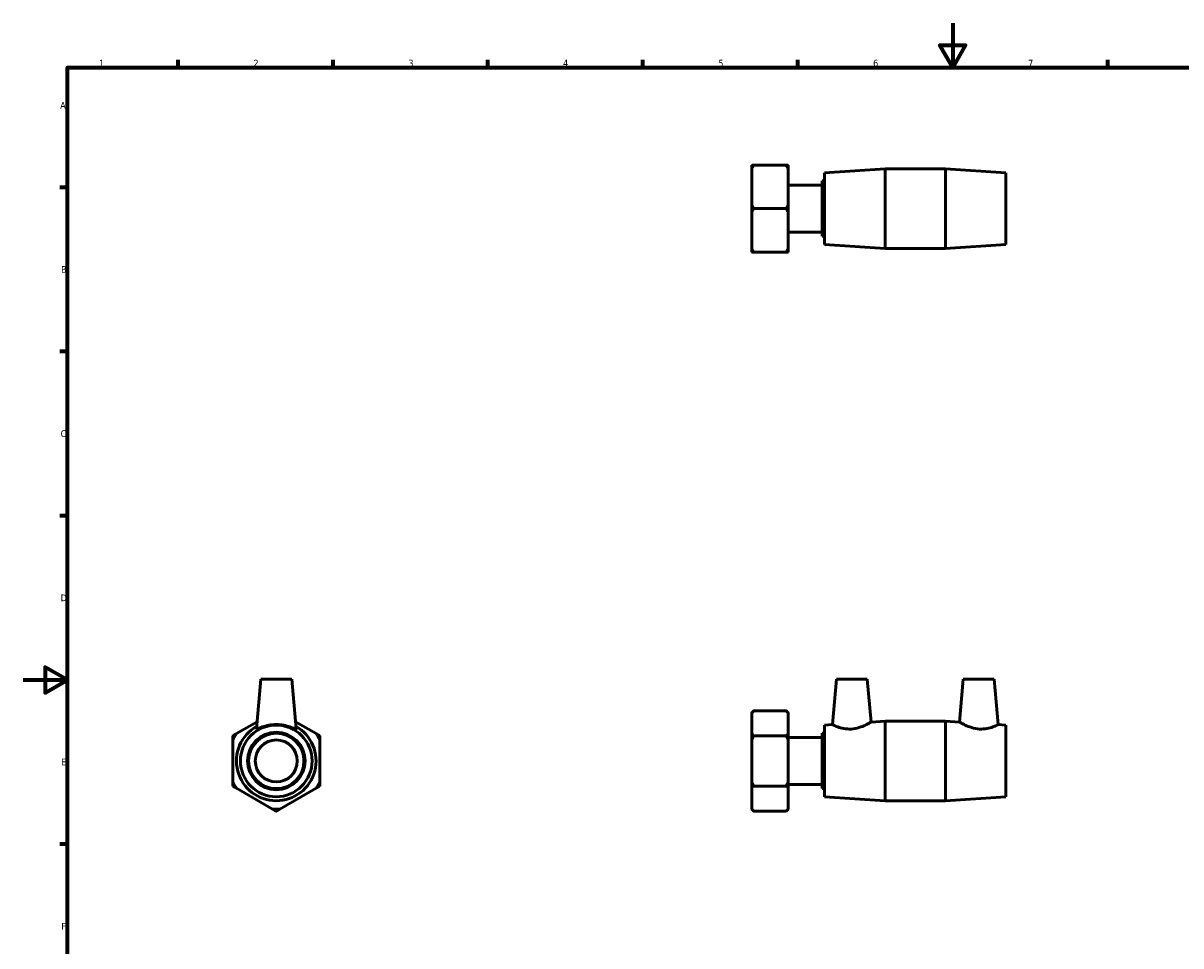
# Model space of a CAD drawing. Header units: millimetres. Extents: x 0 to 900, y -235 to 619.
# Tile 2 of 3: x 0 to 524, y 177 to 594. Entities that reach past the tile are written whole.
import ezdxf

# ---------------------------------------------------------------- set-up
doc = ezdxf.new("R2010")
doc.units = ezdxf.units.MM
doc.layers.add('Border (ANSI)', color=7, linetype='Continuous', lineweight=70)
doc.layers.add('Visible (ANSI)', color=7, linetype='Continuous', lineweight=50)
doc.styles.add('Note Text (ANSI)', font='tahoma.ttf')

# ---------------------------------------------------------------- blocks, each defined once
blk = doc.blocks.new('Borders Default Border')
at = {"layer": 'Border (ANSI)'}
for p, q in [((70.08, 574), (70.08, 577.45)), ((140.17, 574), (140.17, 577.45)), ((210.25, 574), (210.25, 577.45)), ((280.33, 574), (280.33, 577.45)), ((350.42, 574), (350.42, 577.45)), ((490.58, 574), (490.58, 577.45)), ((20, 519.75), (16.55, 519.75)), ((20, 445.5), (16.55, 445.5)), ((20, 371.25), (16.55, 371.25)), ((20, 222.75), (16.55, 222.75))]:
    blk.add_line(p, q, dxfattribs=at)
at = {"layer": 'Border (ANSI)', "flags": 128}
for points in [[(420.5, 594), (420.5, 574), (414.73, 584), (426.27, 584), (420.5, 574)], [(20, 20), (20, 574), (821, 574), (821, 20), (20, 20)], [(0, 297), (20, 297), (10, 302.77), (10, 291.23), (20, 297)]]:
    blk.add_lwpolyline(points, dxfattribs=at)
at = {"layer": 'Border (ANSI)', "char_height": 3.05, "attachment_point": 7, "style": 'Note Text (ANSI)'}
for s, insert in [('1', (34.35, 574.4)), ('2', (104.2, 574.4)), ('3', (174.26, 574.34)), ('4', (244.23, 574.4)), ('5', (314.48, 574.34)), ('6', (384.49, 574.34)), ('7', (454.6, 574.4)), ('A', (16.78, 555.35)), ('B', (17.15, 481.1)), ('C', (16.95, 406.8)), ('D', (16.96, 332.6)), ('E', (17.21, 258.35)), ('F', (17.29, 184.1))]:
    blk.add_mtext(s, dxfattribs=dict(at, insert=insert))

msp = doc.modelspace()

# ---------------------------------------------------------------- linework, layer by layer
at = {"layer": 'Visible (ANSI)'}
for p, q in [((329.559, 528.136), (329.559, 529.823)), ((330.467, 529.823), (345.15, 529.823)), ((346.059, 529.823), (346.059, 528.136)), ((329.559, 511.836), (329.559, 528.136)), ((346.059, 528.136), (346.059, 511.836)), ((362.559, 526.348), (389.892, 528.148)), ((362.559, 493.948), (362.559, 526.348)), ((389.892, 492.148), (389.892, 528.148)), ((389.892, 528.148), (417.225, 528.148)), ((417.225, 492.148), (417.225, 528.148)), ((444.559, 526.348), (417.225, 528.148)), ((444.559, 493.948), (444.559, 526.348)), ((346.059, 520.75), (361.47, 520.75)), ((361.47, 497.648), (361.47, 522.648)), ((361.47, 522.648), (362.559, 522.648)), ((329.559, 508.461), (329.559, 511.836)), ((329.559, 492.161), (329.559, 508.461)), ((345.15, 510.148), (330.467, 510.148)), ((346.059, 511.836), (346.059, 508.461)), ((346.059, 508.461), (346.059, 492.161)), ((346.059, 499.547), (361.47, 499.547)), ((361.47, 497.648), (362.559, 497.648)), ((362.559, 493.948), (389.892, 492.148)), ((444.559, 493.948), (417.225, 492.148)), ((329.559, 490.474), (329.559, 492.161)), ((345.15, 490.474), (330.467, 490.474)), ((346.059, 492.161), (346.059, 490.474)), ((389.892, 492.148), (417.225, 492.148)), ((107.493, 297.387), (105.52, 274.838)), ((121.493, 297.387), (107.493, 297.387)), ((121.493, 297.387), (123.466, 274.838)), ((367.859, 297.387), (366.059, 276.817)), ((367.859, 297.387), (381.859, 297.387)), ((381.859, 297.387), (383.557, 277.97)), ((425.259, 297.387), (423.56, 277.97)), ((439.259, 297.387), (425.259, 297.387)), ((439.259, 297.387), (441.058, 276.817)), ((329.559, 282.196), (330.467, 283.105)), ((345.15, 283.105), (330.467, 283.105)), ((346.059, 282.196), (345.15, 283.105)), ((105.805, 278.089), (96.505, 272.72)), ((132.48, 272.72), (123.181, 278.089)), ((329.559, 282.131), (329.559, 282.196)), ((329.559, 272.72), (329.559, 282.131)), ((346.059, 282.196), (346.059, 282.131)), ((346.059, 282.131), (346.059, 272.72)), ((383.557, 277.97), (389.892, 278.387)), ((389.892, 242.387), (389.892, 278.387)), ((389.892, 278.387), (417.225, 278.387)), ((417.225, 242.387), (417.225, 278.387)), ((423.56, 277.97), (417.225, 278.387)), ((329.559, 269.798), (329.559, 272.72)), ((346.059, 272.72), (346.059, 269.798)), ((361.47, 247.887), (361.47, 272.887)), ((361.47, 272.887), (362.559, 272.887)), ((362.559, 276.587), (366.059, 276.817)), ((362.559, 244.187), (362.559, 276.587)), ((444.559, 276.587), (441.058, 276.817)), ((444.559, 244.187), (444.559, 276.587)), ((94.818, 269.798), (94.818, 250.976)), ((134.167, 250.976), (134.167, 269.798)), ((329.559, 250.976), (329.559, 269.798)), ((330.467, 271.746), (345.15, 271.746)), ((346.059, 270.989), (361.47, 270.989)), ((346.059, 269.798), (346.059, 250.976)), ((96.505, 248.053), (112.806, 238.643)), ((116.18, 238.643), (132.48, 248.053)), ((329.559, 248.053), (329.559, 250.976)), ((329.559, 238.643), (329.559, 248.053)), ((330.467, 249.028), (345.15, 249.028)), ((346.059, 250.976), (346.059, 248.053)), ((346.059, 249.785), (361.47, 249.785)), ((346.059, 248.053), (346.059, 238.643)), ((361.47, 247.887), (362.559, 247.887)), ((362.559, 244.187), (389.892, 242.387)), ((389.892, 242.387), (417.225, 242.387)), ((444.559, 244.187), (417.225, 242.387)), ((329.559, 238.577), (329.559, 238.643)), ((329.559, 238.577), (330.467, 237.668)), ((345.15, 237.668), (330.467, 237.668)), ((346.059, 238.577), (345.15, 237.668)), ((346.059, 238.643), (346.059, 238.577))]:
    msp.add_line(p, q, dxfattribs=at)
for radius in [16.2, 13, 12.5, 9.5]:
    msp.add_circle((114.493, 260.387), radius, dxfattribs=at)
for radius, start, end in [(21.81, 145.56321, 154.43679), (18, 119.51087, 60.48913), (21.81, 25.56321, 34.43679), (21.81, 205.56321, 214.43679), (21.81, 325.56321, 334.43679), (21.81, 265.56321, 274.43679)]:
    msp.add_arc((114.493, 260.387), radius, start, end, dxfattribs=at)
for points in [[(330.467, 529.823), (329.97, 529.823), (329.559, 529.823)], [(329.559, 528.136), (329.97, 528.962), (330.467, 529.823)], [(346.059, 529.823), (345.647, 529.823), (345.15, 529.823)], [(345.15, 529.823), (345.647, 528.962), (346.059, 528.136)], [(330.467, 510.148), (329.97, 511.009), (329.559, 511.836)], [(329.559, 508.461), (329.97, 509.288), (330.467, 510.148)], [(346.059, 511.836), (345.647, 511.009), (345.15, 510.148)], [(345.15, 510.148), (345.647, 509.288), (346.059, 508.461)], [(330.467, 490.474), (329.97, 491.335), (329.559, 492.161)], [(329.559, 490.474), (329.97, 490.474), (330.467, 490.474)], [(346.059, 492.161), (345.647, 491.335), (345.15, 490.474)], [(345.15, 490.474), (345.647, 490.474), (346.059, 490.474)], [(329.559, 282.131), (329.97, 282.608), (330.467, 283.105)], [(345.15, 283.105), (345.647, 282.608), (346.059, 282.131)], [(96.505, 272.72), (95.679, 272.243), (94.818, 271.746)], [(134.167, 271.746), (133.307, 272.243), (132.48, 272.72)], [(330.467, 271.746), (329.97, 272.243), (329.559, 272.72)], [(346.059, 272.72), (345.647, 272.243), (345.15, 271.746)], [(94.818, 271.746), (94.818, 270.752), (94.818, 269.798)], [(134.167, 269.798), (134.167, 270.752), (134.167, 271.746)], [(329.559, 269.798), (329.97, 270.752), (330.467, 271.746)], [(345.15, 271.746), (345.647, 270.752), (346.059, 269.798)], [(94.818, 250.976), (94.818, 250.022), (94.818, 249.028)], [(94.818, 249.028), (95.679, 248.531), (96.505, 248.053)], [(132.48, 248.053), (133.307, 248.531), (134.167, 249.028)], [(134.167, 249.028), (134.167, 250.022), (134.167, 250.976)], [(330.467, 249.028), (329.97, 250.022), (329.559, 250.976)], [(329.559, 248.053), (329.97, 248.531), (330.467, 249.028)], [(346.059, 250.976), (345.647, 250.022), (345.15, 249.028)], [(345.15, 249.028), (345.647, 248.531), (346.059, 248.053)], [(112.806, 238.643), (113.632, 238.165), (114.493, 237.668)], [(114.493, 237.668), (115.354, 238.165), (116.18, 238.643)], [(330.467, 237.668), (329.97, 238.165), (329.559, 238.643)], [(346.059, 238.643), (345.647, 238.165), (345.15, 237.668)]]:
    msp.add_rational_spline(points, [1, 1.00095849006, 1], degree=2, dxfattribs=at)
for points, knots in [([(383.557, 277.97), (383.557, 277.97), (383.325, 277.83), (382.415, 277.322), (381.739, 276.958), (380.175, 276.223), (379.169, 275.798), (376.93, 275.12), (375.694, 274.88), (374.503, 274.813)], [4.0636734, 4.0636734, 4.0636734, 4.0636734, 4.4102345, 4.4102345, 4.7567956, 4.7567956, 5.1148346, 5.1148346, 5.4728735, 5.4728735, 5.4728735, 5.4728735]), ([(432.614, 274.813), (431.423, 274.88), (430.187, 275.12), (427.948, 275.798), (426.942, 276.223), (425.379, 276.958), (424.702, 277.322), (423.792, 277.83), (423.56, 277.97), (423.56, 277.97)], [0, 0, 0, 0, 0.358039, 0.358039, 0.7160779, 0.7160779, 1.062639, 1.062639, 1.4092001, 1.4092001, 1.4092001, 1.4092001]), ([(123.465, 274.838), (123.466, 274.828), (123.465, 274.82), (123.422, 274.751), (123.154, 274.835), (122.186, 275.219), (121.487, 275.507), (119.918, 276.036), (118.934, 276.316), (116.776, 276.709), (115.601, 276.817), (113.385, 276.817), (112.21, 276.709), (110.052, 276.316), (109.068, 276.036), (107.499, 275.507), (106.8, 275.219), (105.831, 274.835), (105.563, 274.751), (105.525, 274.813)], [2.7828754, 2.7828754, 2.7828754, 2.7828754, 2.8184002, 2.8184002, 3.1495676, 3.1495676, 3.480735, 3.480735, 3.8131859, 3.8131859, 4.1456369, 4.1456369, 4.4780878, 4.4780878, 4.8105387, 4.8105387, 5.1417061, 5.1417061, 5.4728735, 5.4728735, 5.4728735, 5.4728735]), ([(374.503, 274.813), (373.401, 274.751), (372.248, 274.835), (370.163, 275.219), (369.229, 275.507), (367.762, 276.036), (367.124, 276.316), (366.272, 276.709), (366.059, 276.817), (366.059, 276.817)], [0, 0, 0, 0, 0.3311674, 0.3311674, 0.6623348, 0.6623348, 0.9947857, 0.9947857, 1.3272367, 1.3272367, 1.3272367, 1.3272367]), ([(441.058, 276.817), (441.058, 276.817), (440.845, 276.709), (439.994, 276.316), (439.355, 276.036), (437.889, 275.507), (436.954, 275.219), (434.869, 274.835), (433.716, 274.751), (432.614, 274.813)], [4.1456369, 4.1456369, 4.1456369, 4.1456369, 4.4780878, 4.4780878, 4.8105387, 4.8105387, 5.1417061, 5.1417061, 5.4728735, 5.4728735, 5.4728735, 5.4728735])]:
    msp.add_open_spline(points, degree=3, knots=knots, dxfattribs=at)
msp.add_open_spline([(105.525, 274.813), (105.521, 274.82), (105.519, 274.828), (105.52, 274.838)], degree=3, dxfattribs=at)

# ---------------------------------------------------------------- block references
msp.add_blockref('Borders Default Border', (0, 0))

doc.saveas('drawing.dxf')
